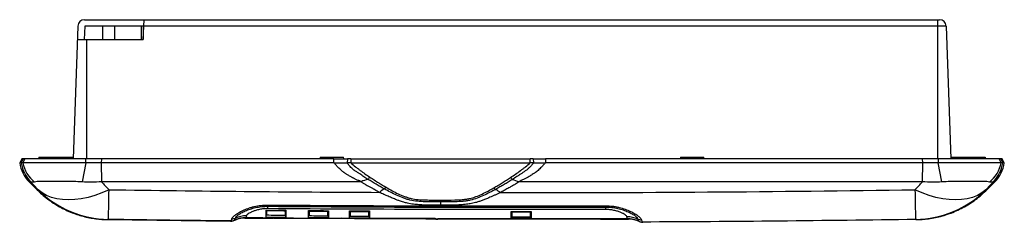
# Paper-space layout '_Back' of a CAD drawing. Header units: millimetres. Extents: x -293 to 8, y 135 to 197.
import ezdxf

# ---------------------------------------------------------------- set-up
doc = ezdxf.new("R2010")
doc.units = ezdxf.units.MM

psp = doc.layouts.new('_Back')

# ---------------------------------------------------------------- linework, layer by layer
at = {"color": 7, "linetype": 'Continuous', "lineweight": 25}
for p, q in [((-272.93, 197.27), (-11.79, 197.27)), ((-255, 191.27), (-254.68, 197.27)), ((-12.36, 197.27), (-12.36, 154.77)), ((-274.93, 195.34), (-276.34, 154.77)), ((-272.86, 195.27), (-273, 191.27)), ((-255.01, 195.27), (-272.86, 195.27)), ((-263.68, 191.27), (-263.61, 195.27)), ((-255.01, 195.27), (-255, 191.27)), ((-9.79, 195.34), (-254.78, 195.34)), ((-9.79, 195.34), (-8.38, 154.77)), ((-275.07, 191.27), (-255, 191.27)), ((-292.02, 154.77), (-292.72, 153.57)), ((-292.22, 153.57), (-292.72, 153.57)), ((-292.22, 153.57), (-291.53, 154.77)), ((-291.53, 154.77), (-292.02, 154.77)), ((-291.11, 154.77), (-291.79, 153.57)), ((-286.84, 155.27), (-286.85, 154.77)), ((-286.84, 155.27), (-276.33, 155.27)), ((-272.53, 153.57), (-273.67, 147.69)), ((-272.53, 153.57), (-272.5, 154.77)), ((-267.78, 154.77), (-267.79, 153.57)), ((-267.79, 153.57), (-267.75, 147.78)), ((-196.76, 153.57), (-267.79, 153.57)), ((-196.77, 154.77), (-267.78, 154.77)), ((-200.94, 155.27), (-200.95, 154.77)), ((-200.94, 155.27), (-193.78, 155.27)), ((-196.77, 153.57), (-196.77, 154.77)), ((-193.77, 154.77), (-193.78, 155.27)), ((-192.59, 154.77), (-192.75, 153.57)), ((-191.57, 154.77), (-191.57, 153.57)), ((-191.57, 154.77), (-136.83, 154.77)), ((-191.57, 153.57), (-136.83, 153.57)), ((-136.83, 153.57), (-136.83, 154.77)), ((-135.92, 154.77), (-135.78, 153.57)), ((-16.93, 153.57), (-132.15, 153.57)), ((-132.14, 154.77), (-132.14, 153.57)), ((-16.94, 154.77), (-132.14, 154.77)), ((-90.94, 155.27), (-90.95, 154.77)), ((-90.94, 155.27), (-83.78, 155.27)), ((-83.77, 154.77), (-83.78, 155.27)), ((-16.97, 147.78), (-16.93, 153.57)), ((-16.93, 153.57), (-16.94, 154.77)), ((-12.22, 154.77), (-12.19, 153.57)), ((-11.05, 147.69), (-12.19, 153.57)), ((-8.39, 155.27), (2.12, 155.27)), ((2.12, 155.27), (2.13, 154.77)), ((7.07, 153.57), (6.39, 154.77)), ((6.81, 154.77), (7.5, 153.57)), ((7.3, 154.77), (6.81, 154.77)), ((8, 153.57), (7.3, 154.77)), ((8, 153.57), (7.5, 153.57)), ((-289.87, 147.78), (-287.34, 145.25)), ((-188.43, 147.78), (-267.75, 147.78)), ((-16.97, 147.78), (-140.29, 147.78)), ((2.62, 145.25), (5.15, 147.78)), ((-216.92, 139.55), (-216.91, 140.26)), ((-216.91, 140.26), (-216.91, 140.65)), ((-198.39, 136.7), (-198.43, 138.77)), ((-191.99, 136.66), (-191.95, 138.72)), ((-185.89, 136.62), (-185.93, 138.69)), ((-142.59, 136.51), (-142.55, 138.54)), ((-136.49, 136.52), (-136.53, 138.54)), ((-113.81, 140.02), (-113.81, 139.3)), ((-265.87, 136.18), (-228.37, 135.71)), ((-226.99, 136.04), (-226.84, 136.11)), ((-226.85, 136.12), (-226.74, 136.16)), ((-226.74, 136.16), (-226.51, 136.25)), ((-226.51, 136.25), (-226.34, 136.31)), ((-223.94, 136.67), (-215.26, 136.59)), ((-215.08, 136.75), (-215.31, 136.75)), ((-215.31, 136.66), (-215.31, 136.66)), ((-215.08, 136.75), (-215.08, 136.63)), ((-215.08, 136.63), (-165.83, 136.63)), ((-165.61, 136.47), (-194.42, 136.63)), ((-164.98, 136.38), (-165.61, 136.38)), ((-165.61, 136.31), (-164.97, 136.31)), ((-115.32, 136.32), (-106.85, 136.35)), ((-115.27, 136.39), (-115.27, 136.39)), ((-104.04, 135.85), (-104.4, 135.98)), ((-103.63, 135.68), (-103.93, 135.81)), ((-103.63, 135.69), (-103.57, 135.67))]:
    psp.add_line(p, q, dxfattribs=at)
at = {"color": 8, "linetype": 'Continuous', "lineweight": 25}
for p, q in [((-267.36, 191.27), (-267.36, 195.27)), ((-255.5, 191.27), (-255.51, 195.27)), ((-272.36, 191.27), (-272.36, 154.77)), ((-283.36, 155.27), (-283.36, 154.77)), ((-1.36, 155.27), (-1.36, 154.77)), ((-289.38, 147.78), (-289.87, 147.78)), ((5.15, 147.78), (4.66, 147.78)), ((-287.34, 145.25), (-287.07, 145.32)), ((-18.85, 136.18), (-19.09, 136.25))]:
    psp.add_line(p, q, dxfattribs=at)
at = {"color": 7, "linetype": 'Continuous', "lineweight": 25, "flags": 128}
for points in [[(-265.42, 145.32), (-267.58, 144.38), (-269.73, 143.6), (-271.84, 142.99), (-273.9, 142.55), (-275.9, 142.29), (-277.82, 142.2), (-279.66, 142.29), (-281.39, 142.55), (-283.01, 142.99), (-284.5, 143.6), (-285.86, 144.38), (-287.07, 145.32)], [(2.35, 145.32), (1.14, 144.38), (-0.22, 143.6), (-1.71, 142.99), (-3.33, 142.55), (-5.06, 142.29), (-6.9, 142.2), (-8.82, 142.29), (-10.82, 142.55), (-12.88, 142.99), (-14.99, 143.6), (-17.14, 144.38), (-19.3, 145.32)], [(-217.49, 136.84), (-217.47, 138.04), (-217.45, 138.97)], [(-211.39, 136.79), (-211.42, 138.79), (-211.43, 138.92)], [(-204.49, 136.74), (-204.45, 138.77), (-204.45, 138.81)], [(-113.81, 140.41), (-113.81, 140.33), (-113.81, 140.26), (-113.81, 140.2), (-113.81, 140.14), (-113.81, 140.1), (-113.81, 140.06), (-113.81, 140.03), (-113.81, 140.02)]]:
    psp.add_lwpolyline(points, dxfattribs=at)
at = {"color": 7, "linetype": 'Continuous', "lineweight": 25}
for centre, radius, start, end in [((-272.93, 195.27), 2, 90, 178), ((-11.79, 195.27), 2, 2, 90), ((-282.8, 154.85), 10, 187.3552, 225), ((-282.29, 154.85), 10.01, 187.3328, 224.9338), ((-282.02, 155.53), 9.97, 191.316, 231.9305), ((-2.7, 155.53), 9.97, 308.0695, 348.684), ((-2.43, 154.85), 10.01, 315.0662, 352.6672), ((-1.92, 154.85), 10, 315, 352.6448), ((-265.16, 167.22), 30.98, 224.9882, 269.1288), ((-680.51, 150.12), 415.11, 358.0847, 359.3375), ((432.99, 150.96), 452.32, 180.714, 181.8637), ((-19.56, 167.22), 30.98, 270.8712, 315.0118), ((-228.34, 138.21), 2.5, 269.3894, 288.9443), ((-228.13, 138.28), 2.5, 269.3864, 294.6307), ((-227.84, 138.98), 2.52, 268.7327, 293.3653), ((-223.76, 128.75), 7.99, 89.4288, 114.6277), ((-223.59, 129.25), 8.1, 89.0861, 113.6398), ((-223.97, 128.67), 8, 89.4141, 108.1005), ((-107.17, 128.94), 8.1, 66.0869, 90.625), ((-107, 128.43), 7.99, 65.06, 90.2589), ((-106.8, 128.35), 8, 71.6156, 90.3678), ((-102.88, 138.66), 2.52, 246.3731, 270.9933), ((-102.58, 137.94), 2.5, 245.0568, 270.3017), ((-102.37, 137.87), 2.5, 250.7774, 270.2684)]:
    psp.add_arc(centre, radius, start, end, dxfattribs=at)
at = {"color": 8, "linetype": 'Continuous', "lineweight": 25}
for centre, radius, start, end in [((-228.13, 138.28), 2.5, 269.3937, 289.0005), ((-223.76, 128.75), 7.99, 89.4266, 111.9121), ((-223.76, 128.75), 7.99, 89.4246, 108.8191), ((-107, 128.43), 7.99, 67.4216, 90.2612), ((-107, 128.43), 7.99, 70.9929, 90.2632), ((-102.58, 137.94), 2.5, 251.4582, 270.2941)]:
    psp.add_arc(centre, radius, start, end, dxfattribs=at)
at = {"color": 7, "linetype": 'Continuous', "lineweight": 25}
for points, knots in [([(-291.79, 153.57), (-291.83, 153.57), (-291.89, 153.57), (-291.97, 153.58), (-292.05, 153.58), (-292.11, 153.57), (-292.17, 153.57), (-292.2, 153.57), (-292.22, 153.57)], [0, 0, 0, 0, 0.183077, 0.358917, 0.528046, 0.690961, 0.848133, 1, 1, 1, 1]), ([(-272.53, 153.57), (-272.66, 153.57), (-272.95, 153.57), (-273.37, 153.57), (-273.81, 153.57), (-274.25, 153.57), (-274.7, 153.57), (-275.15, 153.57), (-275.62, 153.57), (-276.49, 153.57), (-277.8, 153.58), (-279.93, 153.57), (-282.63, 153.58), (-285.61, 153.57), (-288.09, 153.57), (-289.64, 153.57), (-290.55, 153.57), (-291.04, 153.57), (-291.35, 153.57), (-291.54, 153.57), (-291.69, 153.57), (-291.76, 153.57), (-291.79, 153.57)], [0, 0, 0, 0, 0.014587, 0.029452, 0.044601, 0.060046, 0.075796, 0.091863, 0.10826, 0.125, 0.184811, 0.25012, 0.36056, 0.499881, 0.638992, 0.749656, 0.814738, 0.874284, 0.90759, 0.939587, 0.970365, 1, 1, 1, 1]), ([(-291.11, 154.77), (-291.18, 154.77), (-291.24, 154.77), (-291.39, 154.77), (-291.46, 154.77), (-291.53, 154.77)], [0.005617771, 0.005617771, 0.005617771, 0.005617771, 0.00765544, 0.00765544, 0.010777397, 0.010777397, 0.010777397, 0.010777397]), ([(-272.5, 154.77), (-272.76, 154.77), (-273.02, 154.77), (-273.73, 154.77), (-274.17, 154.77), (-275.49, 154.77), (-276.35, 154.77), (-278.04, 154.77), (-278.87, 154.77), (-280.09, 154.77), (-280.49, 154.77), (-281.28, 154.77), (-281.66, 154.77), (-282.78, 154.77), (-283.5, 154.77), (-284.52, 154.77), (-284.85, 154.77), (-285.49, 154.77), (-285.81, 154.77), (-286.71, 154.77), (-287.25, 154.77), (-288.26, 154.77), (-288.71, 154.77), (-289.31, 154.77), (-289.5, 154.77), (-289.84, 154.77), (-290, 154.77), (-290.43, 154.77), (-290.66, 154.77), (-290.92, 154.77), (-290.99, 154.77), (-291.07, 154.77), (-291.09, 154.77), (-291.11, 154.77)], [0.00636697, 0.00636697, 0.00636697, 0.00636697, 0.00717322, 0.00717322, 0.00853988, 0.00853988, 0.0112732, 0.0112732, 0.01400652, 0.01400652, 0.01537318, 0.01537318, 0.01673984, 0.01673984, 0.01947315, 0.01947315, 0.02083981, 0.02083981, 0.02220647, 0.02220647, 0.02493979, 0.02493979, 0.02767311, 0.02767311, 0.02903977, 0.02903977, 0.03040643, 0.03040643, 0.03313975, 0.03313975, 0.03450641, 0.03450641, 0.03497274, 0.03497274, 0.03497274, 0.03497274]), ([(-267.79, 153.57), (-268.53, 153.57), (-270.11, 153.58), (-271.69, 153.57), (-272.53, 153.57)], [0, 0, 0, 0, 0.47115, 1, 1, 1, 1]), ([(-267.78, 154.77), (-268.5, 154.77), (-269.23, 154.77), (-270.81, 154.77), (-271.65, 154.77), (-272.5, 154.77)], [0.009592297, 0.009592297, 0.009592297, 0.009592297, 0.011774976, 0.011774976, 0.014327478, 0.014327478, 0.014327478, 0.014327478]), ([(-188.43, 147.78), (-188.59, 147.85), (-188.92, 147.99), (-189.38, 148.19), (-189.81, 148.38), (-190.21, 148.57), (-190.57, 148.75), (-190.9, 148.92), (-191.2, 149.07), (-191.55, 149.27), (-191.95, 149.5), (-192.39, 149.77), (-192.77, 150), (-193.09, 150.2), (-193.36, 150.37), (-193.56, 150.51), (-193.82, 150.69), (-194.15, 150.94), (-194.57, 151.28), (-194.99, 151.67), (-195.43, 152.1), (-195.81, 152.51), (-196.16, 152.89), (-196.47, 153.23), (-196.67, 153.46), (-196.77, 153.57)], [0, 0, 0, 0, 0.054045, 0.104605, 0.151681, 0.195276, 0.235392, 0.272034, 0.305206, 0.334916, 0.391553, 0.441657, 0.485229, 0.522268, 0.552777, 0.576757, 0.594212, 0.64407, 0.696614, 0.75192, 0.810053, 0.871067, 0.914139, 0.957117, 1, 1, 1, 1]), ([(-196.76, 153.57), (-196.76, 153.57), (-196.76, 153.57), (-196.76, 153.57), (-195.41, 153.57), (-194.06, 153.57), (-192.75, 153.57)], [0.000525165, 0.000525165, 0.000525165, 0.000525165, 0.000525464, 0.000525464, 0.000525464, 0.004571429, 0.004571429, 0.004571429, 0.004571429]), ([(-191.57, 153.57), (-191.64, 153.57), (-191.77, 153.57), (-191.97, 153.57), (-192.2, 153.57), (-192.46, 153.57), (-192.65, 153.57), (-192.75, 153.57)], [0, 0, 0, 0, 0.166726, 0.333362, 0.499978, 0.752348, 1, 1, 1, 1]), ([(-191.57, 153.57), (-191.16, 153.12), (-190.7, 152.71), (-190.08, 152.25), (-189.95, 152.16), (-189.71, 151.98), (-189.58, 151.89), (-189.21, 151.61), (-188.97, 151.43), (-188.23, 150.89), (-187.75, 150.53), (-186.78, 149.83), (-186.28, 149.51), (-185.79, 149.19)], [0, 0, 0, 0, 0.25, 0.25, 0.3125, 0.3125, 0.375, 0.375, 0.5, 0.5, 0.75, 0.75, 1, 1, 1, 1]), ([(-142.78, 149.09), (-142.27, 149.41), (-141.76, 149.74), (-140.76, 150.45), (-140.26, 150.81), (-139.51, 151.37), (-139.26, 151.55), (-138.87, 151.83), (-138.75, 151.92), (-138.49, 152.11), (-138.36, 152.2), (-137.73, 152.68), (-137.26, 153.1), (-136.83, 153.57)], [0, 0, 0, 0, 0.25, 0.25, 0.5, 0.5, 0.625, 0.625, 0.6875, 0.6875, 0.75, 0.75, 1, 1, 1, 1]), ([(-132.14, 153.57), (-132.24, 153.47), (-132.43, 153.25), (-132.74, 152.91), (-133.13, 152.48), (-133.59, 151.99), (-134.12, 151.47), (-134.63, 151.03), (-135.1, 150.66), (-135.63, 150.31), (-136.3, 149.87), (-137.14, 149.35), (-138.03, 148.84), (-138.76, 148.47), (-139.35, 148.2), (-139.82, 147.99), (-140.13, 147.85), (-140.29, 147.78)], [0, 0, 0, 0, 0.039757, 0.083553, 0.131388, 0.207979, 0.279652, 0.346524, 0.408735, 0.455034, 0.534075, 0.645864, 0.751309, 0.842792, 0.894818, 0.947221, 1, 1, 1, 1]), ([(-135.78, 153.57), (-135.84, 153.57), (-135.95, 153.57), (-136.12, 153.57), (-136.33, 153.57), (-136.56, 153.57), (-136.74, 153.57), (-136.83, 153.57)], [0, 0, 0, 0, 0.166079, 0.332715, 0.500046, 0.752842, 1, 1, 1, 1]), ([(-12.22, 154.77), (-12.62, 154.77), (-13.01, 154.77), (-14.58, 154.77), (-15.76, 154.77), (-16.94, 154.77)], [0.005089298, 0.005089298, 0.005089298, 0.005089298, 0.006283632, 0.006283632, 0.009830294, 0.009830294, 0.009830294, 0.009830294]), ([(-12.19, 153.57), (-12.54, 153.57), (-13.22, 153.57), (-14.21, 153.57), (-15.15, 153.57), (-16.06, 153.57), (-16.65, 153.57), (-16.93, 153.57)], [0, 0, 0, 0, 0.219477, 0.428288, 0.62739, 0.817682, 1, 1, 1, 1]), ([(6.39, 154.77), (6.38, 154.77), (6.38, 154.77), (6.29, 154.77), (6.13, 154.77), (5.51, 154.77), (4.87, 154.77), (3.16, 154.77), (2.12, 154.77), (0.3, 154.77), (-0.36, 154.77), (-1.74, 154.77), (-2.46, 154.77), (-3.96, 154.77), (-4.73, 154.77), (-6.36, 154.77), (-7.18, 154.77), (-8.86, 154.77), (-9.71, 154.77), (-11.11, 154.77), (-11.67, 154.77), (-12.22, 154.77)], [0.00635373, 0.00635373, 0.00635373, 0.00635373, 0.00641254, 0.00641254, 0.00909725, 0.00909725, 0.01446666, 0.01446666, 0.01983607, 0.01983607, 0.02252077, 0.02252077, 0.02520548, 0.02520548, 0.02789018, 0.02789018, 0.03057489, 0.03057489, 0.03325959, 0.03325959, 0.03495998, 0.03495998, 0.03495998, 0.03495998]), ([(7.07, 153.57), (7.06, 153.57), (7.02, 153.57), (6.95, 153.57), (6.87, 153.58), (6.78, 153.58), (6.67, 153.58), (6.54, 153.58), (6.39, 153.58), (6.23, 153.58), (6.04, 153.58), (5.83, 153.58), (5.61, 153.57), (5.35, 153.57), (4.96, 153.57), (4.35, 153.57), (3.42, 153.57), (2.25, 153.57), (0.39, 153.57), (-2.08, 153.58), (-4.78, 153.57), (-6.91, 153.57), (-8.37, 153.57), (-9.54, 153.57), (-10.45, 153.57), (-11.33, 153.57), (-11.91, 153.57), (-12.19, 153.57)], [0, 0, 0, 0, 0.016307, 0.033053, 0.05025, 0.067911, 0.08605, 0.104685, 0.123835, 0.14352, 0.163767, 0.184601, 0.206008, 0.227834, 0.250082, 0.301819, 0.360621, 0.426992, 0.50003, 0.639082, 0.74973, 0.814985, 0.874321, 0.907639, 0.939631, 0.970392, 1, 1, 1, 1]), ([(6.81, 154.77), (6.76, 154.77), (6.71, 154.77), (6.58, 154.77), (6.49, 154.77), (6.39, 154.77)], [0.010661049, 0.010661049, 0.010661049, 0.010661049, 0.01283245, 0.01283245, 0.015810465, 0.015810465, 0.015810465, 0.015810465]), ([(7.5, 153.57), (7.47, 153.57), (7.42, 153.57), (7.33, 153.58), (7.21, 153.57), (7.12, 153.57), (7.07, 153.57)], [0, 0, 0, 0, 0.229931, 0.472088, 0.728165, 1, 1, 1, 1]), ([(-190.72, 151.41), (-190.91, 151.56), (-191.09, 151.72), (-191.45, 152.04), (-191.63, 152.21), (-191.79, 152.39)], [0, 0, 0, 0, 0.5, 0.5, 1, 1, 1, 1]), ([(-189.18, 150.36), (-189.44, 150.53), (-189.7, 150.7), (-190.08, 150.97), (-190.21, 151.05), (-190.4, 151.19), (-190.46, 151.23), (-190.59, 151.32), (-190.65, 151.37), (-190.72, 151.41)], [0, 0, 0, 0, 0.5, 0.5, 0.75, 0.75, 0.875, 0.875, 1, 1, 1, 1]), ([(-188.87, 150.15), (-188.87, 150.15), (-188.87, 150.15), (-188.87, 150.15), (-188.97, 150.22), (-189.08, 150.29), (-189.18, 150.36), (-189.18, 150.36), (-189.18, 150.36), (-189.18, 150.36)], [-0.00000006, -0.00000006, -0.00000006, -0.00000006, 0, 0, 0, 0.0003968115, 0.0003968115, 0.0003968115, 0.0003968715, 0.0003968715, 0.0003968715, 0.0003968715]), ([(-136.64, 152.5), (-136.74, 152.39), (-136.84, 152.29), (-137.05, 152.08), (-137.16, 151.97), (-137.38, 151.78), (-137.49, 151.68), (-137.72, 151.49), (-137.83, 151.4), (-138.44, 150.98), (-138.92, 150.64), (-139.65, 150.15), (-139.89, 149.99), (-140.37, 149.68), (-140.61, 149.52), (-141.32, 149.04), (-141.79, 148.74), (-142.25, 148.44)], [0, 0, 0, 0, 0.0625, 0.0625, 0.125, 0.125, 0.1875, 0.1875, 0.25, 0.25, 0.5, 0.5, 0.625, 0.625, 0.75, 0.75, 1, 1, 1, 1]), ([(-273.67, 147.69), (-274.54, 147.75), (-275.39, 147.79), (-276.64, 147.82), (-277.06, 147.83), (-277.87, 147.84), (-278.27, 147.85), (-279.44, 147.85), (-280.18, 147.85), (-281.62, 147.84), (-282.31, 147.84), (-283.26, 147.84), (-283.57, 147.84), (-284.17, 147.84), (-284.46, 147.84), (-285.29, 147.85), (-285.79, 147.85), (-286.45, 147.84), (-286.66, 147.84), (-287.05, 147.83), (-287.23, 147.82), (-287.72, 147.79), (-287.98, 147.75), (-288.17, 147.68)], [0, 0, 0, 0, 0.125, 0.125, 0.1875, 0.1875, 0.25, 0.25, 0.375, 0.375, 0.5, 0.5, 0.5625, 0.5625, 0.625, 0.625, 0.75, 0.75, 0.8125, 0.8125, 0.875, 0.875, 1, 1, 1, 1]), ([(-186.34, 148.5), (-186.76, 148.76), (-187.18, 149.03), (-187.8, 149.44), (-188.01, 149.58), (-188.44, 149.87), (-188.65, 150.01), (-188.87, 150.15)], [0, 0, 0, 0, 0.5, 0.5, 0.75, 0.75, 1, 1, 1, 1]), ([(-182.84, 144.52), (-183.08, 144.66), (-183.56, 144.92), (-184.06, 145.23), (-184.42, 145.43), (-184.63, 145.54), (-184.92, 145.7), (-185.29, 145.89), (-185.84, 146.17), (-186.47, 146.5), (-187.08, 146.84), (-187.51, 147.11), (-187.85, 147.33), (-188.15, 147.55), (-188.34, 147.71), (-188.43, 147.78)], [0, 0, 0, 0, 0.126524, 0.250431, 0.275837, 0.313557, 0.3636, 0.425971, 0.500672, 0.645698, 0.750823, 0.818086, 0.881948, 0.942536, 1, 1, 1, 1]), ([(-181.36, 145.56), (-181.78, 145.79), (-182.2, 146.03), (-183.03, 146.51), (-183.44, 146.75), (-184.68, 147.48), (-185.51, 147.98), (-186.34, 148.5)], [0, 0, 0, 0, 0.25, 0.25, 0.5, 0.5, 1, 1, 1, 1]), ([(-185.79, 149.19), (-185.32, 148.89), (-184.87, 148.59), (-183.96, 148.01), (-183.52, 147.72), (-183.08, 147.43)], [0, 0, 0, 0, 0.5, 0.5, 1, 1, 1, 1]), ([(-183.08, 147.43), (-182.68, 147.19), (-182.28, 146.96), (-181.5, 146.49), (-181.11, 146.25), (-180.72, 146.02)], [0, 0, 0, 0, 0.5, 0.5, 1, 1, 1, 1]), ([(-147.95, 145.88), (-147.52, 146.14), (-147.09, 146.39), (-146.22, 146.91), (-145.79, 147.17), (-145.35, 147.43)], [0, 0, 0, 0, 0.5, 0.5, 1, 1, 1, 1]), ([(-142.25, 148.44), (-142.68, 148.17), (-143.1, 147.91), (-143.95, 147.4), (-144.37, 147.15), (-145.21, 146.65), (-145.63, 146.4), (-146.48, 145.92), (-146.91, 145.68), (-147.34, 145.44)], [0, 0, 0, 0, 0.25, 0.25, 0.5, 0.5, 0.75, 0.75, 1, 1, 1, 1]), ([(-140.29, 147.78), (-140.34, 147.74), (-140.44, 147.65), (-140.6, 147.52), (-140.77, 147.38), (-140.95, 147.25), (-141.15, 147.12), (-141.35, 146.98), (-141.69, 146.77), (-142.24, 146.46), (-142.93, 146.09), (-143.62, 145.72), (-144.21, 145.4), (-144.79, 145.08), (-145.36, 144.75), (-145.74, 144.54), (-145.92, 144.43)], [0, 0, 0, 0, 0.032458, 0.065921, 0.100427, 0.136007, 0.172692, 0.210508, 0.249481, 0.353743, 0.499391, 0.601793, 0.703046, 0.803159, 0.902141, 1, 1, 1, 1]), ([(-145.35, 147.43), (-144.93, 147.7), (-144.51, 147.98), (-143.65, 148.53), (-143.22, 148.81), (-142.78, 149.09)], [0, 0, 0, 0, 0.5, 0.5, 1, 1, 1, 1]), ([(3.45, 147.68), (3.26, 147.75), (3, 147.79), (2.35, 147.83), (1.96, 147.84), (1.07, 147.85), (0.57, 147.85), (-0.26, 147.84), (-0.55, 147.84), (-1.15, 147.84), (-1.46, 147.84), (-2.41, 147.84), (-3.09, 147.84), (-4.53, 147.85), (-5.28, 147.85), (-6.45, 147.85), (-6.85, 147.84), (-7.66, 147.83), (-8.07, 147.82), (-9.33, 147.79), (-10.18, 147.75), (-11.05, 147.69)], [0, 0, 0, 0, 0.125, 0.125, 0.25, 0.25, 0.375, 0.375, 0.4375, 0.4375, 0.5, 0.5, 0.625, 0.625, 0.75, 0.75, 0.8125, 0.8125, 0.875, 0.875, 1, 1, 1, 1]), ([(-287.33, 145.27), (-286.88, 144.83), (-285.9, 143.86), (-284.26, 142.53), (-282.46, 141.25), (-280.59, 140.12), (-278.69, 139.13), (-276.75, 138.3), (-274.81, 137.61), (-272.87, 137.06), (-270.95, 136.65), (-269.06, 136.38), (-267.37, 136.22), (-266.32, 136.2), (-265.87, 136.19)], [0, 0, 0, 0, 0.078688, 0.172598, 0.265189, 0.356389, 0.446108, 0.534228, 0.620603, 0.70505, 0.787339, 0.867177, 0.944197, 1, 1, 1, 1]), ([(-164.22, 140.57), (-164.6, 140.57), (-165.32, 140.57), (-166.36, 140.57), (-167.32, 140.59), (-168.18, 140.6), (-169.34, 140.64), (-170.76, 140.71), (-172.23, 140.85), (-173.37, 141.02), (-174.38, 141.22), (-175.5, 141.51), (-176.61, 141.87), (-177.72, 142.29), (-178.87, 142.76), (-180.16, 143.31), (-181.51, 143.9), (-182.4, 144.31), (-182.84, 144.52)], [0, 0, 0, 0, 0.056292, 0.108028, 0.155215, 0.197858, 0.235967, 0.329233, 0.409327, 0.457559, 0.503977, 0.567766, 0.639127, 0.692411, 0.761403, 0.841434, 0.920966, 1, 1, 1, 1]), ([(-164.24, 141.61), (-165.8, 141.6), (-167.37, 141.6), (-169.71, 141.67), (-170.49, 141.71), (-172.03, 141.86), (-172.78, 141.98), (-173.89, 142.24), (-174.25, 142.34), (-174.95, 142.57), (-175.29, 142.69), (-176.3, 143.08), (-176.95, 143.36), (-178.88, 144.24), (-180.12, 144.88), (-181.36, 145.56)], [0, 0, 0, 0, 0.25, 0.25, 0.375, 0.375, 0.5, 0.5, 0.5625, 0.5625, 0.625, 0.625, 0.75, 0.75, 1, 1, 1, 1]), ([(-180.72, 146.02), (-179.56, 145.33), (-178.38, 144.68), (-176.52, 143.81), (-175.88, 143.54), (-174.9, 143.16), (-174.57, 143.05), (-173.88, 142.84), (-173.53, 142.74), (-172.46, 142.5), (-171.73, 142.4), (-170.25, 142.26), (-169.5, 142.23), (-167.24, 142.16), (-165.74, 142.16), (-164.24, 142.16)], [0, 0, 0, 0, 0.25, 0.25, 0.375, 0.375, 0.4375, 0.4375, 0.5, 0.5, 0.625, 0.625, 0.75, 0.75, 1, 1, 1, 1]), ([(-164.24, 142.16), (-162.75, 142.16), (-161.27, 142.16), (-159.05, 142.22), (-158.31, 142.25), (-157.21, 142.34), (-156.84, 142.38), (-156.11, 142.49), (-155.75, 142.55), (-154.69, 142.78), (-154.02, 142.99), (-152.73, 143.46), (-152.1, 143.73), (-150.26, 144.58), (-149.09, 145.21), (-147.95, 145.88)], [0, 0, 0, 0, 0.25, 0.25, 0.375, 0.375, 0.4375, 0.4375, 0.5, 0.5, 0.625, 0.625, 0.75, 0.75, 1, 1, 1, 1]), ([(-147.34, 145.44), (-148.56, 144.78), (-149.8, 144.15), (-151.72, 143.28), (-152.36, 143), (-153.69, 142.51), (-154.38, 142.29), (-155.47, 142.04), (-155.84, 141.97), (-156.6, 141.85), (-156.98, 141.81), (-158.11, 141.7), (-158.88, 141.67), (-161.17, 141.6), (-162.7, 141.6), (-164.24, 141.61)], [0, 0, 0, 0, 0.25, 0.25, 0.375, 0.375, 0.5, 0.5, 0.5625, 0.5625, 0.625, 0.625, 0.75, 0.75, 1, 1, 1, 1]), ([(-145.92, 144.42), (-146.18, 144.3), (-146.71, 144.06), (-147.51, 143.71), (-148.3, 143.36), (-149.09, 143.02), (-149.8, 142.72), (-150.43, 142.46), (-150.98, 142.24), (-151.67, 141.98), (-152.49, 141.69), (-153.44, 141.41), (-154.53, 141.13), (-155.91, 140.9), (-157.65, 140.72), (-159.33, 140.63), (-160.95, 140.59), (-162.51, 140.57), (-163.63, 140.57), (-164.23, 140.57)], [0, 0, 0, 0, 0.047797, 0.095535, 0.143214, 0.190834, 0.238396, 0.271808, 0.304219, 0.335633, 0.39456, 0.447862, 0.49573, 0.574938, 0.664132, 0.76412, 0.830504, 0.90912, 1, 1, 1, 1]), ([(-18.97, 136.2), (-18.52, 136.2), (-17.41, 136.21), (-15.61, 136.38), (-13.54, 136.69), (-11.42, 137.17), (-9.3, 137.81), (-7.19, 138.61), (-5.13, 139.57), (-3.14, 140.69), (-1.22, 141.96), (0.6, 143.38), (1.88, 144.49), (2.51, 145.16), (2.61, 145.27)], [0, 0, 0, 0, 0.056319, 0.138427, 0.226408, 0.317094, 0.409631, 0.503419, 0.59808, 0.693368, 0.789118, 0.885217, 0.981583, 1, 1, 1, 1]), ([(-227.89, 136.46), (-227.85, 136.61), (-227.75, 136.78), (-227.5, 137.07), (-227.41, 137.17), (-227.18, 137.37), (-227.05, 137.48), (-226.63, 137.82), (-226.29, 138.05), (-225.51, 138.52), (-225.06, 138.76), (-224.08, 139.22), (-223.55, 139.44), (-222.68, 139.74), (-222.37, 139.84), (-221.75, 140.02), (-221.43, 140.11), (-220.46, 140.34), (-219.78, 140.46), (-218.36, 140.62), (-217.64, 140.66), (-216.91, 140.65)], [0, 0, 0, 0, 0.125, 0.125, 0.1875, 0.1875, 0.25, 0.25, 0.375, 0.375, 0.5, 0.5, 0.625, 0.625, 0.6875, 0.6875, 0.75, 0.75, 0.875, 0.875, 1, 1, 1, 1]), ([(-226.84, 136.66), (-226.8, 136.8), (-226.71, 136.95), (-226.49, 137.2), (-226.4, 137.28), (-226.19, 137.47), (-226.08, 137.56), (-225.69, 137.85), (-225.38, 138.05), (-224.67, 138.45), (-224.26, 138.66), (-223.37, 139.05), (-222.89, 139.24), (-222.1, 139.49), (-221.83, 139.58), (-221.27, 139.73), (-220.98, 139.8), (-220.1, 139.99), (-219.49, 140.1), (-218.54, 140.2), (-218.21, 140.22), (-217.57, 140.26), (-217.24, 140.26), (-216.91, 140.26)], [0, 0, 0, 0, 0.125, 0.125, 0.1875, 0.1875, 0.25, 0.25, 0.375, 0.375, 0.5, 0.5, 0.625, 0.625, 0.6875, 0.6875, 0.75, 0.75, 0.875, 0.875, 0.9375, 0.9375, 1, 1, 1, 1]), ([(-216.92, 139.55), (-217.37, 139.55), (-217.81, 139.53), (-218.69, 139.44), (-219.1, 139.37), (-219.7, 139.25), (-219.89, 139.21), (-220.26, 139.11), (-220.44, 139.06), (-220.96, 138.9), (-221.27, 138.79), (-221.85, 138.55), (-222.11, 138.43), (-222.56, 138.19), (-222.75, 138.08), (-222.99, 137.9), (-223.07, 137.85), (-223.19, 137.74), (-223.25, 137.68), (-223.39, 137.53), (-223.44, 137.43), (-223.46, 137.34)], [0, 0, 0, 0, 0.125, 0.125, 0.25, 0.25, 0.3125, 0.3125, 0.375, 0.375, 0.5, 0.5, 0.625, 0.625, 0.75, 0.75, 0.8125, 0.8125, 0.875, 0.875, 1, 1, 1, 1]), ([(-217.49, 136.84), (-217.49, 137), (-217.49, 137.27), (-217.49, 138.04), (-217.49, 138.53), (-217.49, 139.13)], [0, 0, 0, 0, 0.5, 0.5, 1, 1, 1, 1]), ([(-217.49, 139.13), (-216.47, 139.12), (-215.46, 139.11), (-214.44, 139.11), (-213.42, 139.1), (-212.41, 139.09), (-211.39, 139.08)], [0.000050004, 0.000050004, 0.000050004, 0.000050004, 0.003102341, 0.003102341, 0.003102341, 0.006150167, 0.006150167, 0.006150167, 0.006150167]), ([(-217.49, 138.98), (-217.49, 138.98), (-217.49, 138.94), (-217.49, 139.04), (-217.49, 139.13)], [0, 0, 0, 0, 0.070077, 1, 1, 1, 1]), ([(-217.49, 138.97), (-217.1, 138.97), (-215.07, 138.95), (-213.04, 138.94), (-211.39, 138.92)], [0, 0, 0, 0, 0.1913714, 1, 1, 1, 1]), ([(-217.28, 138.97), (-217.29, 138.72), (-217.3, 138.23), (-217.32, 137.82), (-217.32, 137.62)], [0, 0, 0, 0, 0.497287, 1, 1, 1, 1]), ([(-211.55, 137.52), (-211.56, 137.71), (-211.57, 138.1), (-211.59, 138.58), (-211.6, 138.88), (-211.6, 138.93)], [0, 0, 0, 0, 0.460283, 0.922815, 1, 1, 1, 1]), ([(-211.39, 139.08), (-211.39, 138.48), (-211.39, 137.99), (-211.39, 137.22), (-211.39, 136.95), (-211.39, 136.79)], [0, 0, 0, 0, 0.5, 0.5, 1, 1, 1, 1]), ([(-211.39, 139.08), (-211.39, 139), (-211.39, 138.9), (-211.39, 138.94), (-211.39, 138.94)], [0, 0, 0, 0, 0.8429591, 1, 1, 1, 1]), ([(-204.49, 136.74), (-204.49, 136.89), (-204.49, 137.16), (-204.49, 137.9), (-204.49, 138.38), (-204.49, 138.96)], [0, 0, 0, 0, 0.5, 0.5, 1, 1, 1, 1]), ([(-204.49, 138.96), (-203.47, 138.96), (-202.46, 138.95), (-201.44, 138.94), (-200.42, 138.94), (-199.41, 138.93), (-198.39, 138.92)], [0.000050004, 0.000050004, 0.000050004, 0.000050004, 0.003101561, 0.003101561, 0.003101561, 0.006150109, 0.006150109, 0.006150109, 0.006150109]), ([(-204.49, 138.84), (-204.49, 138.83), (-204.49, 138.81), (-204.49, 138.9), (-204.49, 138.96)], [0, 0, 0, 0, 0.373138, 1, 1, 1, 1]), ([(-204.49, 138.81), (-203.97, 138.8), (-201.94, 138.79), (-199.91, 138.78), (-198.39, 138.77)], [0, 0, 0, 0, 0.253651, 1, 1, 1, 1]), ([(-204.27, 138.81), (-204.28, 138.76), (-204.28, 138.46), (-204.3, 137.98), (-204.32, 137.6), (-204.32, 137.42)], [0, 0, 0, 0, 0.087821, 0.542783, 1, 1, 1, 1]), ([(-198.55, 137.34), (-198.56, 137.52), (-198.57, 137.87), (-198.59, 138.36), (-198.6, 138.69), (-198.6, 138.77)], [0, 0, 0, 0, 0.4256547, 0.8533195, 1, 1, 1, 1]), ([(-198.39, 138.92), (-198.39, 138.34), (-198.39, 137.86), (-198.39, 137.11), (-198.39, 136.85), (-198.39, 136.7)], [0, 0, 0, 0, 0.5, 0.5, 1, 1, 1, 1]), ([(-198.39, 138.92), (-198.39, 138.85), (-198.39, 138.75), (-198.39, 138.78), (-198.39, 138.78)], [0, 0, 0, 0, 0.852733, 1, 1, 1, 1]), ([(-191.99, 136.66), (-191.99, 136.81), (-191.99, 137.07), (-191.99, 137.82), (-191.99, 138.29), (-191.99, 138.87)], [0, 0, 0, 0, 0.5, 0.5, 1, 1, 1, 1]), ([(-191.99, 138.87), (-190.97, 138.86), (-189.96, 138.86), (-188.94, 138.85), (-187.92, 138.85), (-186.91, 138.84), (-185.89, 138.84)], [0.000050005, 0.000050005, 0.000050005, 0.000050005, 0.003101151, 0.003101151, 0.003101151, 0.006150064, 0.006150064, 0.006150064, 0.006150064]), ([(-191.99, 138.74), (-191.99, 138.74), (-191.99, 138.72), (-191.99, 138.82), (-191.99, 138.87)], [0, 0, 0, 0, 0.454741, 1, 1, 1, 1]), ([(-191.99, 138.72), (-191.48, 138.71), (-189.45, 138.7), (-187.41, 138.69), (-185.89, 138.69)], [0, 0, 0, 0, 0.251326, 1, 1, 1, 1]), ([(-191.77, 138.71), (-191.77, 138.62), (-191.78, 138.29), (-191.8, 137.79), (-191.82, 137.45), (-191.82, 137.27)], [0, 0, 0, 0, 0.163729, 0.580859, 1, 1, 1, 1]), ([(-186.05, 137.22), (-186.06, 137.38), (-186.07, 137.71), (-186.09, 138.21), (-186.1, 138.57), (-186.11, 138.69)], [0, 0, 0, 0, 0.395331, 0.792485, 1, 1, 1, 1]), ([(-185.89, 138.84), (-185.89, 138.26), (-185.89, 137.78), (-185.89, 137.04), (-185.89, 136.78), (-185.89, 136.62)], [0, 0, 0, 0, 0.5, 0.5, 1, 1, 1, 1]), ([(-185.89, 138.84), (-185.89, 138.76), (-185.89, 138.67), (-185.89, 138.69), (-185.89, 138.69)], [0, 0, 0, 0, 0.854646, 1, 1, 1, 1]), ([(-142.59, 138.69), (-141.57, 138.69), (-140.56, 138.69), (-139.54, 138.69), (-138.52, 138.69), (-137.51, 138.69), (-136.49, 138.7)], [0.000050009, 0.000050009, 0.000050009, 0.000050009, 0.003099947, 0.003099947, 0.003099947, 0.006149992, 0.006149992, 0.006149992, 0.006149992]), ([(-142.59, 136.51), (-142.59, 136.67), (-142.59, 136.93), (-142.59, 137.66), (-142.59, 138.13), (-142.59, 138.69)], [0, 0, 0, 0, 0.5, 0.5, 1, 1, 1, 1]), ([(-142.59, 138.56), (-142.59, 138.56), (-142.59, 138.57), (-142.59, 138.66), (-142.59, 138.69)], [0, 0, 0, 0, 0.6760403, 1, 1, 1, 1]), ([(-142.59, 138.54), (-142.08, 138.54), (-140.05, 138.54), (-138.02, 138.54), (-136.49, 138.54)], [0, 0, 0, 0, 0.247859, 1, 1, 1, 1]), ([(-142.36, 138.54), (-142.37, 138.38), (-142.38, 138.01), (-142.4, 137.5), (-142.42, 137.2), (-142.42, 137.05)], [0, 0, 0, 0, 0.266457, 0.632384, 1, 1, 1, 1]), ([(-136.65, 137.05), (-136.66, 137.2), (-136.67, 137.5), (-136.69, 138), (-136.71, 138.38), (-136.71, 138.54)], [0, 0, 0, 0, 0.35989, 0.721382, 1, 1, 1, 1]), ([(-136.49, 138.7), (-136.49, 138.13), (-136.49, 137.66), (-136.49, 136.93), (-136.49, 136.67), (-136.49, 136.52)], [0, 0, 0, 0, 0.5, 0.5, 1, 1, 1, 1]), ([(-136.49, 138.7), (-136.49, 138.62), (-136.49, 138.54), (-136.49, 138.55), (-136.49, 138.55)], [0, 0, 0, 0, 0.860336, 1, 1, 1, 1]), ([(-113.81, 140.41), (-113.08, 140.41), (-112.37, 140.37), (-111.32, 140.25), (-110.97, 140.19), (-110.28, 140.07), (-109.95, 140), (-108.97, 139.77), (-108.36, 139.58), (-107.2, 139.17), (-106.65, 138.94), (-105.66, 138.47), (-105.22, 138.23), (-104.63, 137.87), (-104.45, 137.75), (-104.11, 137.52), (-103.95, 137.4), (-103.53, 137.06), (-103.31, 136.85), (-103.06, 136.56), (-102.99, 136.47), (-102.89, 136.29), (-102.85, 136.21), (-102.83, 136.13)], [0, 0, 0, 0, 0.125, 0.125, 0.1875, 0.1875, 0.25, 0.25, 0.375, 0.375, 0.5, 0.5, 0.625, 0.625, 0.6875, 0.6875, 0.75, 0.75, 0.875, 0.875, 0.9375, 0.9375, 1, 1, 1, 1]), ([(-113.81, 140.02), (-113.15, 140.02), (-112.51, 139.98), (-111.25, 139.84), (-110.63, 139.73), (-109.45, 139.47), (-108.89, 139.31), (-108.1, 139.05), (-107.84, 138.95), (-107.36, 138.76), (-107.13, 138.67), (-106.68, 138.47), (-106.47, 138.37), (-106.07, 138.16), (-105.87, 138.06), (-105.34, 137.75), (-105.03, 137.55), (-104.65, 137.26), (-104.53, 137.16), (-104.33, 136.98), (-104.24, 136.89), (-104.02, 136.63), (-103.92, 136.48), (-103.89, 136.34)], [0, 0, 0, 0, 0.125, 0.125, 0.25, 0.25, 0.375, 0.375, 0.4375, 0.4375, 0.5, 0.5, 0.5625, 0.5625, 0.625, 0.625, 0.75, 0.75, 0.8125, 0.8125, 0.875, 0.875, 1, 1, 1, 1]), ([(-107.26, 137.04), (-107.3, 137.22), (-107.48, 137.43), (-107.96, 137.78), (-108.16, 137.9), (-108.61, 138.14), (-108.86, 138.27), (-109.44, 138.51), (-109.76, 138.62), (-110.45, 138.84), (-110.82, 138.94), (-111.61, 139.11), (-112.03, 139.18), (-112.68, 139.25), (-112.91, 139.27), (-113.35, 139.29), (-113.58, 139.3), (-113.81, 139.3)], [0, 0, 0, 0, 0.25, 0.25, 0.375, 0.375, 0.5, 0.5, 0.625, 0.625, 0.75, 0.75, 0.875, 0.875, 0.9375, 0.9375, 1, 1, 1, 1]), ([(-228.16, 135.79), (-228.16, 135.79), (-228.16, 135.79), (-228.16, 135.79), (-228.16, 135.79), (-228.16, 135.79), (-228.16, 135.79)], [0, 0, 0, 0, 0.00002584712, 0.00002584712, 0.00002584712, 0.00008342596, 0.00008342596, 0.00008342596, 0.00008342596]), ([(-227.53, 135.85), (-227.53, 135.85), (-227.52, 135.85), (-227.4, 135.89), (-227.32, 135.92)], [0, 0, 0, 0, 0.34878, 1, 1, 1, 1]), ([(-227.09, 136.01), (-227.05, 136.03), (-227.02, 136.09), (-226.93, 136.31), (-226.89, 136.46), (-226.84, 136.66)], [0, 0, 0, 0, 0.5, 0.5, 1, 1, 1, 1]), ([(-223.46, 137.34), (-223.5, 137.15), (-223.54, 137.01), (-223.61, 136.81), (-223.64, 136.75), (-223.68, 136.74)], [0, 0, 0, 0, 0.5, 0.5, 1, 1, 1, 1]), ([(-211.39, 136.79), (-212.19, 136.8), (-212.99, 136.8), (-213.8, 136.81), (-214.41, 136.81), (-215.03, 136.82), (-215.64, 136.82), (-216.26, 136.83), (-216.87, 136.84), (-217.49, 136.84)], [0, 0, 0, 0, 0.002405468, 0.002405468, 0.002405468, 0.004252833, 0.004252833, 0.004252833, 0.006100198, 0.006100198, 0.006100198, 0.006100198]), ([(-198.39, 136.7), (-199.21, 136.7), (-200.03, 136.71), (-200.85, 136.71), (-201.45, 136.72), (-202.06, 136.72), (-202.67, 136.72), (-203.28, 136.73), (-203.88, 136.73), (-204.49, 136.74)], [0, 0, 0, 0, 0.002456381, 0.002456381, 0.002456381, 0.004278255, 0.004278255, 0.004278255, 0.006100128, 0.006100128, 0.006100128, 0.006100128]), ([(-185.89, 136.62), (-186.72, 136.63), (-187.55, 136.63), (-188.38, 136.64), (-188.99, 136.64), (-189.59, 136.64), (-190.19, 136.65), (-190.79, 136.65), (-191.39, 136.65), (-191.99, 136.66)], [0, 0, 0, 0, 0.00249424, 0.00249424, 0.00249424, 0.004297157, 0.004297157, 0.004297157, 0.006100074, 0.006100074, 0.006100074, 0.006100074]), ([(-136.49, 136.52), (-137.34, 136.52), (-138.19, 136.51), (-139.04, 136.51), (-139.63, 136.51), (-140.22, 136.51), (-140.81, 136.51), (-141.4, 136.51), (-142, 136.51), (-142.59, 136.51)], [0, 0, 0, 0, 0.002545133, 0.002545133, 0.002545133, 0.00432256, 0.00432256, 0.00432256, 0.006099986, 0.006099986, 0.006099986, 0.006099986]), ([(-107.04, 136.42), (-107.07, 136.43), (-107.11, 136.49), (-107.18, 136.7), (-107.22, 136.85), (-107.26, 137.04)], [0, 0, 0, 0, 0.5, 0.5, 1, 1, 1, 1]), ([(-107.04, 136.42), (-107.04, 136.42), (-107.04, 136.42), (-107.04, 136.42), (-107.04, 136.42), (-107.04, 136.42), (-107.04, 136.42)], [0, 0, 0, 0, 0.00007927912, 0.00007927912, 0.00007927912, 0.00009437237, 0.00009437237, 0.00009437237, 0.00009437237]), ([(-103.89, 136.34), (-103.84, 136.14), (-103.79, 135.98), (-103.71, 135.76), (-103.67, 135.69), (-103.63, 135.68)], [0, 0, 0, 0, 0.5, 0.5, 1, 1, 1, 1]), ([(-103.42, 135.59), (-103.37, 135.57), (-103.22, 135.52), (-103.2, 135.51), (-103.19, 135.51)], [0, 0, 0, 0, 0.364044, 1, 1, 1, 1]), ([(-103.4, 135.58), (-103.33, 135.56), (-103.21, 135.52), (-103.19, 135.51), (-103.19, 135.51)], [0, 0, 0, 0, 0.6185, 1, 1, 1, 1])]:
    psp.add_open_spline(points, degree=3, knots=knots, dxfattribs=at)
for points in [[(-196.77, 154.77), (-195.36, 154.77), (-193.95, 154.77), (-192.59, 154.77)], [(-192.2, 152.85), (-192.39, 153.08), (-192.58, 153.32), (-192.75, 153.57)], [(-191.57, 154.77), (-191.93, 154.77), (-192.26, 154.77), (-192.59, 154.77)], [(-135.92, 154.77), (-136.21, 154.77), (-136.52, 154.77), (-136.83, 154.77)], [(-135.78, 153.57), (-135.98, 153.28), (-136.2, 153), (-136.43, 152.74)], [(-135.92, 154.77), (-134.68, 154.77), (-133.41, 154.77), (-132.14, 154.77)], [(-135.78, 153.57), (-134.59, 153.57), (-133.37, 153.57), (-132.15, 153.57)], [(-191.79, 152.39), (-191.93, 152.54), (-192.07, 152.69), (-192.2, 152.85)], [(-136.43, 152.74), (-136.5, 152.66), (-136.57, 152.58), (-136.64, 152.5)], [(-287.07, 145.32), (-287.84, 146.14), (-288.61, 146.96), (-289.38, 147.78)], [(-288.17, 147.68), (-288.61, 147.53), (-289.01, 147.55), (-289.38, 147.78)], [(-267.75, 147.78), (-269.72, 147.56), (-271.7, 147.53), (-273.67, 147.69)], [(-267.75, 147.78), (-266.98, 146.96), (-266.2, 146.14), (-265.42, 145.32)], [(-186.34, 148.5), (-187.03, 148.33), (-187.73, 148.09), (-188.43, 147.78)], [(-185.79, 149.19), (-185.98, 148.91), (-186.17, 148.68), (-186.34, 148.5)], [(-142.78, 149.09), (-142.6, 148.83), (-142.42, 148.61), (-142.25, 148.44)], [(-142.25, 148.44), (-141.61, 148.28), (-140.95, 148.06), (-140.29, 147.78)], [(-19.3, 145.32), (-18.52, 146.14), (-17.74, 146.96), (-16.97, 147.78)], [(-11.05, 147.69), (-13.02, 147.53), (-15, 147.56), (-16.97, 147.78)], [(4.66, 147.78), (3.89, 146.96), (3.12, 146.14), (2.35, 145.32)], [(4.66, 147.78), (4.29, 147.55), (3.89, 147.53), (3.45, 147.68)], [(-265.42, 145.32), (-237.9, 144.92), (-210.37, 144.66), (-182.84, 144.52)], [(-181.36, 145.56), (-181.83, 145.33), (-182.34, 144.97), (-182.84, 144.52)], [(-180.72, 146.02), (-180.94, 145.82), (-181.16, 145.66), (-181.36, 145.56)], [(-147.95, 145.88), (-147.74, 145.69), (-147.54, 145.54), (-147.34, 145.44)], [(-147.34, 145.44), (-146.89, 145.21), (-146.4, 144.86), (-145.92, 144.43)], [(-145.92, 144.43), (-103.71, 144.41), (-61.5, 144.71), (-19.3, 145.32)], [(-164.24, 142.16), (-164.24, 141.92), (-164.24, 141.73), (-164.24, 141.61)], [(-164.24, 141.61), (-164.23, 141.34), (-164.23, 140.99), (-164.23, 140.57)], [(-113.81, 139.3), (-148.18, 139.2), (-182.55, 139.28), (-216.92, 139.55)], [(-216.91, 140.65), (-182.54, 140.39), (-148.18, 140.31), (-113.81, 140.41)], [(-216.91, 140.26), (-182.55, 140), (-148.18, 139.92), (-113.81, 140.02)], [(-228.16, 135.79), (-240.65, 135.91), (-253.14, 136.07), (-265.63, 136.25)], [(-228.16, 135.79), (-228.09, 135.82), (-228, 136.04), (-227.89, 136.46)], [(-227.09, 136.01), (-227.09, 136.01), (-227.09, 136.01), (-227.09, 136.01)], [(-215.31, 136.66), (-218.1, 136.69), (-220.89, 136.71), (-223.68, 136.74)], [(-223.68, 136.74), (-223.68, 136.74), (-223.68, 136.74), (-223.68, 136.74)], [(-223.68, 136.74), (-223.68, 136.74), (-223.68, 136.74), (-223.68, 136.74)], [(-217.32, 137.62), (-215.4, 137.58), (-213.48, 137.55), (-211.55, 137.52)], [(-215.31, 136.75), (-198.74, 136.61), (-182.17, 136.52), (-165.61, 136.47)], [(-215.31, 136.66), (-215.31, 136.67), (-215.31, 136.7), (-215.31, 136.75)], [(-204.32, 137.42), (-202.4, 137.39), (-200.48, 137.37), (-198.55, 137.34)], [(-191.82, 137.27), (-189.9, 137.25), (-187.98, 137.23), (-186.05, 137.22)], [(-165.61, 136.47), (-165.61, 136.42), (-165.61, 136.39), (-165.61, 136.38)], [(-164.98, 136.47), (-148.41, 136.43), (-131.84, 136.43), (-115.27, 136.48)], [(-115.27, 136.48), (-131.84, 136.43), (-148.41, 136.43), (-164.98, 136.47)], [(-164.98, 136.38), (-164.98, 136.39), (-164.98, 136.42), (-164.98, 136.47)], [(-142.42, 137.05), (-140.5, 137.05), (-138.58, 137.05), (-136.65, 137.05)], [(-115.27, 136.48), (-115.27, 136.43), (-115.27, 136.4), (-115.27, 136.39)], [(-107.04, 136.42), (-109.78, 136.41), (-112.53, 136.4), (-115.27, 136.39)], [(-107.04, 136.42), (-107.04, 136.42), (-107.04, 136.42), (-107.04, 136.42)], [(-103.63, 135.68), (-103.63, 135.68), (-103.63, 135.68), (-103.63, 135.68)], [(-102.83, 136.13), (-102.72, 135.7), (-102.63, 135.47), (-102.57, 135.44)], [(-102.57, 135.44), (-102.56, 135.44), (-102.56, 135.44), (-102.56, 135.44)], [(-19.09, 136.25), (-46.91, 135.84), (-74.74, 135.57), (-102.56, 135.44)]]:
    psp.add_open_spline(points, degree=3, dxfattribs=at)
at = {"color": 8, "linetype": 'Continuous', "lineweight": 25}
for points, knots in [([(2.35, 145.32), (2.42, 145.31), (2.57, 145.27), (2.64, 145.25), (2.62, 145.25), (2.62, 145.25)], [0, 0, 0, 0, 0.499401, 0.999033, 1, 1, 1, 1]), ([(-265.63, 136.25), (-265.79, 136.2), (-265.95, 136.15), (-265.87, 136.18), (-265.87, 136.18)], [0, 0, 0, 0, 0.999139, 1, 1, 1, 1]), ([(-223.68, 136.74), (-223.82, 136.69), (-223.96, 136.65), (-223.89, 136.67), (-223.89, 136.67)], [0, 0, 0, 0, 0.977584, 1, 1, 1, 1]), ([(-106.85, 136.36), (-106.84, 136.35), (-106.79, 136.34), (-106.92, 136.38), (-107.04, 136.42)], [0, 0, 0, 0, 0.1285075, 1, 1, 1, 1])]:
    psp.add_open_spline(points, degree=3, knots=knots, dxfattribs=at)
for points in [[(-228.37, 135.71), (-228.37, 135.71), (-228.3, 135.74), (-228.16, 135.79)], [(-102.56, 135.44), (-102.42, 135.39), (-102.36, 135.37), (-102.36, 135.37)]]:
    psp.add_open_spline(points, degree=3, dxfattribs=at)

doc.saveas('drawing.dxf')
